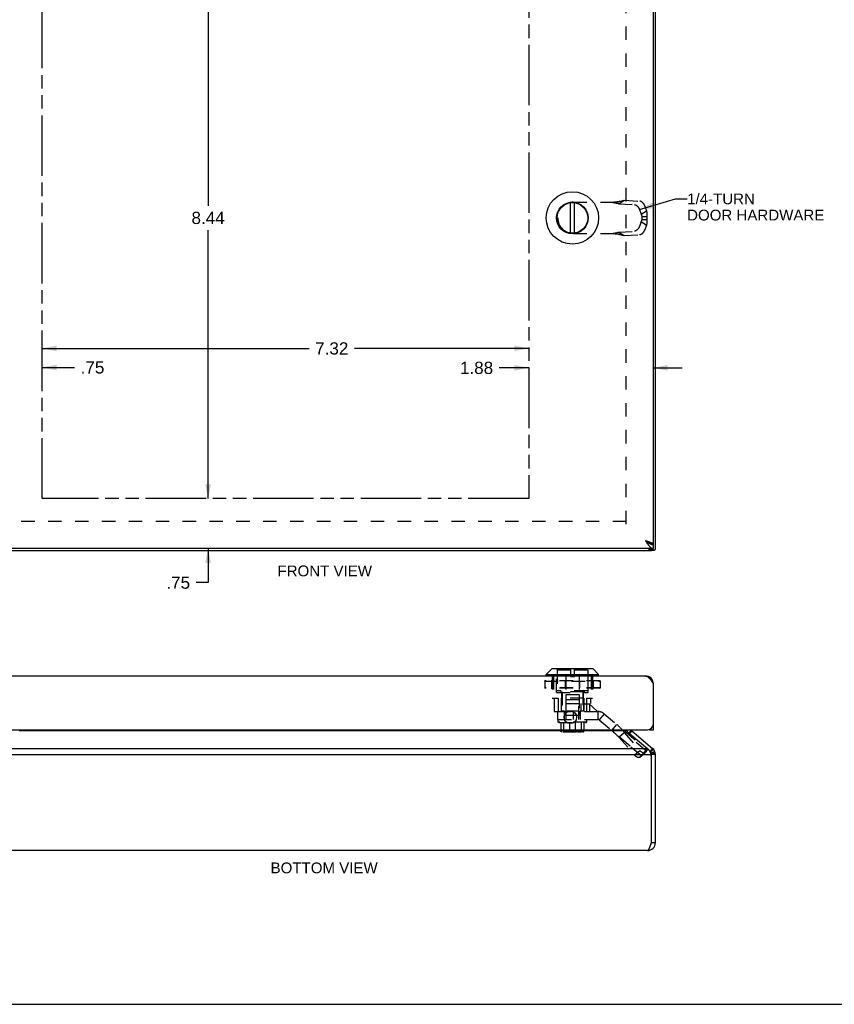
# Model space of a CAD drawing. Header units: inches. Extents: x 0 to 36.8, y 0 to 23.8.
# Tile 5 of 11: x 6.3 to 18.5, y 0 to 14.8. Entities that reach past the tile are written whole.
import ezdxf

# ---------------------------------------------------------------- set-up
doc = ezdxf.new("R2010")
doc.units = ezdxf.units.IN
doc.header["$LTSCALE"] = 2.021622
doc.header["$MEASUREMENT"] = 0
doc.linetypes.add('HIDDEN', pattern=[0.2, 0.1, -0.1])
doc.linetypes.add('PHANTOM', pattern=[0.8, 0.45, -0.05, 0.1, -0.05, 0.1, -0.05])
doc.layers.get('0').update_dxf_attribs({"linetype": 'CONTINUOUS'})
for name, color, linetype in [('AVAIL_DOOR_SPACE', 7, 'CONTINUOUS'), ('DEFAULT_2', 8, 'HIDDEN'), ('DIMENSIONS', 7, 'CONTINUOUS')]:
    doc.layers.add(name, color=color, linetype=linetype)
doc.styles.get("Standard").update_dxf_attribs({"font": 'arial.ttf'})
doc.dimstyles.new('DIMSTYLE_3', dxfattribs={"dimtxt": 0.183784, "dimasz": 0.216216, "dimexe": 0.09, "dimexo": 0.07, "dimgap": 0.0425, "dimtad": 0, "dimtih": 1, "dimtoh": 1, "dimzin": 4, "dimdsep": 46, "dimtxsty": 'Standard', "dimblk": '_FILLED', "dimblk1": '_FILLED', "dimblk2": '_FILLED', "dimcen": 0.09, "dimazin": 1, "dimtfac": 1, "dimtofl": 0, "dimtmove": 0, "dimatfit": 3, "dimldrblk": '_FILLED', "dimfxl": 0, "dimtolj": 1, "dimtzin": 4, "dimarcsym": 0})
doc.dimstyles.get("Standard").update_dxf_attribs({"dimtxt": 0.183784, "dimasz": 0.216216, "dimexe": 0.09, "dimexo": 0.07, "dimgap": 0.09, "dimtad": 0, "dimtih": 1, "dimtoh": 1, "dimzin": 4, "dimdsep": 46, "dimtxsty": 'Standard', "dimblk": '_FILLED', "dimblk1": '_FILLED', "dimblk2": '_FILLED', "dimcen": 0.09, "dimazin": 1, "dimtp": 0.01, "dimtm": 0.01, "dimtfac": 1, "dimtofl": 0, "dimtmove": 0, "dimatfit": 3, "dimldrblk": '_FILLED', "dimfxl": 0, "dimtolj": 1, "dimtzin": 4, "dimarcsym": 0})

# ---------------------------------------------------------------- blocks, each defined once
blk = doc.blocks.new('_FILLED')
at = {"color": 0, "linetype": 'ByBlock'}
blk.add_solid([(0, 0), (-1, 0.2), (-1, -0.2)], dxfattribs=at)
blk = doc.blocks.new('*D14')
at = {"layer": 'DIMENSIONS', "color": 2, "linetype": 'Continuous'}
for p, q in [((9.097, 16.042), (9.097, 12.005)), ((9.097, 7.602), (9.097, 11.638))]:
    blk.add_line(p, q, dxfattribs=at)
at = {"layer": 'DIMENSIONS', "color": 2, "linetype": 'Continuous', "xscale": 0.2162162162, "yscale": 0.2162162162, "zscale": 0.2162162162}
for p, rotation in [((9.097, 16.042), 90), ((9.097, 7.602), 270)]:
    blk.add_blockref('_FILLED', p, dxfattribs=dict(at, rotation=rotation))
at = {"layer": 'DIMENSIONS', "color": 2, "linetype": 'Continuous', "insert": (9.097, 11.914), "char_height": 0.1838, "width": 0.49943, "attachment_point": 2, "line_spacing_factor": 0.9}
blk.add_mtext('8.44', dxfattribs=at)
blk = doc.blocks.new('*D15')
at = {"layer": 'DIMENSIONS', "color": 2, "linetype": 'Continuous'}
for p, q in [((6.604, 9.861), (10.615, 9.861)), ((13.919, 9.861), (11.298, 9.861))]:
    blk.add_line(p, q, dxfattribs=at)
at = {"layer": 'DIMENSIONS', "color": 2, "linetype": 'Continuous', "xscale": 0.2162162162, "yscale": 0.2162162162, "zscale": 0.2162162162, "rotation": 180}
blk.add_blockref('_FILLED', (6.604, 9.861), dxfattribs=at)
at = {"layer": 'DIMENSIONS', "color": 2, "linetype": 'Continuous', "xscale": 0.2162162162, "yscale": 0.2162162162, "zscale": 0.2162162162}
blk.add_blockref('_FILLED', (13.919, 9.861), dxfattribs=at)
at = {"layer": 'DIMENSIONS', "color": 2, "linetype": 'Continuous', "insert": (10.957, 9.952), "char_height": 0.1838, "width": 0.49943, "attachment_point": 2, "line_spacing_factor": 0.9}
blk.add_mtext('7.32', dxfattribs=at)
blk = doc.blocks.new('*D16')
at = {"layer": 'DIMENSIONS', "color": 2, "linetype": 'Continuous'}
for p, q in [((5.854, 9.574), (5.421, 9.574)), ((6.604, 9.574), (7.088, 9.574))]:
    blk.add_line(p, q, dxfattribs=at)
at = {"layer": 'DIMENSIONS', "color": 2, "linetype": 'Continuous', "xscale": 0.2162162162, "yscale": 0.2162162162, "zscale": 0.2162162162}
blk.add_blockref('_FILLED', (5.854, 9.574), dxfattribs=at)
at = {"layer": 'DIMENSIONS', "color": 2, "linetype": 'Continuous', "xscale": 0.2162162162, "yscale": 0.2162162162, "zscale": 0.2162162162, "rotation": 180}
blk.add_blockref('_FILLED', (6.604, 9.574), dxfattribs=at)
at = {"layer": 'DIMENSIONS', "color": 2, "linetype": 'Continuous', "insert": (7.18, 9.666), "char_height": 0.1838, "width": 0.35664, "attachment_point": 1, "line_spacing_factor": 0.9}
blk.add_mtext('.75', dxfattribs=at)
blk = doc.blocks.new('*D17')
at = {"layer": 'DIMENSIONS', "color": 2, "linetype": 'Continuous'}
for p, q in [((13.919, 9.568), (13.476, 9.568)), ((15.794, 9.568), (16.226, 9.568))]:
    blk.add_line(p, q, dxfattribs=at)
at = {"layer": 'DIMENSIONS', "color": 2, "linetype": 'Continuous', "xscale": 0.2162162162, "yscale": 0.2162162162, "zscale": 0.2162162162}
blk.add_blockref('_FILLED', (13.919, 9.568), dxfattribs=at)
at = {"layer": 'DIMENSIONS', "color": 2, "linetype": 'Continuous', "xscale": 0.2162162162, "yscale": 0.2162162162, "zscale": 0.2162162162, "rotation": 180}
blk.add_blockref('_FILLED', (15.794, 9.568), dxfattribs=at)
at = {"layer": 'DIMENSIONS', "color": 2, "linetype": 'Continuous', "insert": (13.384, 9.66), "char_height": 0.1838, "width": 0.49943, "attachment_point": 3, "line_spacing_factor": 0.9}
blk.add_mtext('1.88', dxfattribs=at)
blk = doc.blocks.new('*D18')
at = {"layer": 'DIMENSIONS', "color": 2, "linetype": 'Continuous'}
for p, q in [((9.097, 7.602), (9.097, 8.034)), ((9.097, 6.852), (9.097, 6.34)), ((9.097, 6.34), (8.918, 6.34))]:
    blk.add_line(p, q, dxfattribs=at)
at = {"layer": 'DIMENSIONS', "color": 2, "linetype": 'Continuous', "xscale": 0.2162162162, "yscale": 0.2162162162, "zscale": 0.2162162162}
for p, rotation in [((9.097, 7.602), 270), ((9.097, 6.852), 90)]:
    blk.add_blockref('_FILLED', p, dxfattribs=dict(at, rotation=rotation))
at = {"layer": 'DIMENSIONS', "color": 2, "linetype": 'Continuous', "insert": (8.826, 6.431), "char_height": 0.1838, "width": 0.35664, "attachment_point": 3, "line_spacing_factor": 0.9}
blk.add_mtext('.75', dxfattribs=at)

msp = doc.modelspace()

# ---------------------------------------------------------------- linework, layer by layer
at = {"color": 3, "linetype": 'Continuous'}
for p, q in [((15.7936, 6.9167), (15.7936, 16.7267)), ((15.8242, 6.8427), (15.8242, 16.8007)), ((15.7936, 6.8517), (5.8536, 6.8517)), ((5.8842, 6.8217), (15.7642, 6.8217)), ((15.7724, 6.8517), (15.7813, 6.8426)), ((15.7926, 6.9167), (15.7936, 6.9167)), ((5.9736, 4.9367), (15.6736, 4.9367)), ((15.7936, 4.1267), (15.7936, 4.8167)), ((5.9436, 4.1267), (15.7036, 4.1267)), ((15.3947, 4.1104), (6.2537, 4.1104)), ((15.4048, 4.098), (15.7032, 3.8474)), ((15.4679, 4.1104), (15.7813, 3.8474)), ((5.8934, 3.7555), (15.7549, 3.7555)), ((5.9451, 3.8474), (15.7032, 3.8474)), ((15.7642, 2.4318), (15.7642, 3.7156)), ((15.8242, 2.4314), (15.8242, 3.7555)), ((15.7042, 2.3114), (5.9442, 2.3114))]:
    msp.add_line(p, q, dxfattribs=at)
at = {"color": 7, "linetype": 'Continuous'}
for p, q in [((14.5459, 11.5936), (14.5459, 12.0497)), ((14.6054, 11.5936), (14.6054, 12.0497)), ((15.7338, 6.8517), (15.7427, 6.8426)), ((15.7813, 6.8426), (15.7427, 6.8426)), ((15.7549, 6.8217), (15.7549, 6.8265)), ((15.7557, 6.8265), (15.8073, 6.8265)), ((15.7926, 6.9167), (15.7622, 6.9167)), ((15.7642, 6.8217), (15.7642, 6.8265)), ((15.7936, 6.8517), (15.7936, 6.9117)), ((14.1816, 4.9585), (14.2647, 5.0416)), ((14.8865, 5.0416), (14.2647, 5.0416)), ((14.8815, 5.0437), (14.2697, 5.0437)), ((14.9697, 4.9585), (14.8865, 5.0416)), ((14.1816, 4.9585), (14.9697, 4.9585)), ((14.1816, 4.9397), (14.1816, 4.9585)), ((14.9697, 4.9397), (14.1816, 4.9397)), ((14.9697, 4.9397), (14.9697, 4.9585)), ((15.7926, 4.8323), (15.7843, 4.8312)), ((15.7936, 4.1871), (15.7886, 4.1871)), ((15.4612, 4.1169), (15.4225, 4.0832)), ((15.4679, 4.1104), (15.4358, 4.072)), ((15.7336, 4.1267), (15.7336, 4.1319)), ((15.7336, 4.1267), (15.7936, 4.1267)), ((15.7358, 3.8073), (15.7427, 3.8014)), ((15.7813, 3.8474), (15.7427, 3.8014)), ((15.7961, 3.8326), (15.7501, 3.7941)), ((15.8161, 3.7987), (15.7601, 3.7771)), ((15.8186, 3.7915), (15.7614, 3.7735)), ((15.8209, 3.7832), (15.7625, 3.7693)), ((15.823, 3.7724), (15.7636, 3.7639)), ((15.824, 3.7626), (15.7641, 3.759)), ((15.8242, 3.7555), (15.7642, 3.7555)), ((15.7642, 3.7156), (15.7642, 3.7555)), ((15.7642, 2.4314), (15.8242, 2.4314)), ((0, 0), (36.7568, 0))]:
    msp.add_line(p, q, dxfattribs=at)
at = {"color": 3, "linetype": 'Continuous'}
for points in [[(15.6736, 6.9717), (15.6794, 6.9698), (15.6851, 6.968), (15.6908, 6.9662), (15.6965, 6.9643), (15.7021, 6.9625), (15.7077, 6.9607), (15.7132, 6.9588), (15.7186, 6.957), (15.7239, 6.9552), (15.729, 6.9533), (15.7341, 6.9515), (15.739, 6.9497), (15.7437, 6.9478), (15.7483, 6.946), (15.7527, 6.9442), (15.757, 6.9423), (15.761, 6.9405), (15.7649, 6.9387), (15.7685, 6.9368), (15.7719, 6.935), (15.7751, 6.9332), (15.7781, 6.9313), (15.7808, 6.9295), (15.7832, 6.9277), (15.7855, 6.9258), (15.7874, 6.924), (15.7891, 6.9222), (15.7905, 6.9203), (15.7917, 6.9185), (15.7926, 6.9167)], [(15.6736, 6.9717), (15.6776, 6.9654), (15.6816, 6.9591), (15.6856, 6.9529), (15.6896, 6.9467), (15.6936, 6.9406), (15.6976, 6.9346), (15.7016, 6.9286), (15.7056, 6.9228), (15.7096, 6.9172), (15.7136, 6.9117), (15.7176, 6.9063), (15.7216, 6.9011), (15.7256, 6.8961), (15.7296, 6.8914), (15.7336, 6.8868), (15.7376, 6.8825), (15.7416, 6.8784), (15.7456, 6.8746), (15.7496, 6.871), (15.7536, 6.8677), (15.7576, 6.8647), (15.7616, 6.862), (15.7656, 6.8596), (15.7696, 6.8575), (15.7736, 6.8558), (15.7776, 6.8543), (15.7816, 6.8531), (15.7856, 6.8523), (15.7896, 6.8518), (15.7936, 6.8517)], [(15.7169, 6.8517), (15.7198, 6.8488), (15.7234, 6.8453), (15.7268, 6.8419), (15.73, 6.8388), (15.7331, 6.8359), (15.736, 6.8333), (15.7386, 6.8309), (15.7412, 6.8287), (15.7436, 6.8269), (15.7458, 6.8253), (15.7479, 6.824), (15.7499, 6.823), (15.7517, 6.8222), (15.7534, 6.8218), (15.7549, 6.8217)], [(15.7813, 6.8426), (15.7839, 6.8407), (15.7865, 6.8388), (15.789, 6.8369), (15.7914, 6.835), (15.7938, 6.8331), (15.7961, 6.8312)], [(15.8073, 6.8265), (15.8061, 6.8266), (15.8047, 6.8268), (15.8032, 6.8272), (15.8017, 6.8277), (15.8002, 6.8284), (15.7988, 6.8292), (15.7974, 6.8302), (15.7961, 6.8312)], [(15.8161, 6.8316), (15.8154, 6.8305), (15.8146, 6.8295), (15.8136, 6.8287), (15.8126, 6.8279), (15.8115, 6.8273), (15.8103, 6.8269), (15.8089, 6.8266), (15.8076, 6.8265), (15.8073, 6.8265)], [(15.8186, 6.8354), (15.8182, 6.8348), (15.8178, 6.8341), (15.8174, 6.8335), (15.817, 6.8329), (15.8166, 6.8322), (15.8161, 6.8316)], [(15.8209, 6.8386), (15.8206, 6.838), (15.8202, 6.8375), (15.8198, 6.837), (15.8194, 6.8364), (15.819, 6.8359), (15.8186, 6.8354)], [(15.823, 6.8412), (15.8227, 6.8408), (15.8224, 6.8403), (15.8221, 6.8399), (15.8217, 6.8395), (15.8213, 6.839), (15.8209, 6.8386)], [(15.824, 6.8424), (15.8238, 6.8422), (15.8237, 6.842), (15.8236, 6.8418), (15.8234, 6.8416), (15.8232, 6.8414), (15.823, 6.8412)], [(15.8242, 6.8427), (15.8242, 6.8426), (15.8241, 6.8426), (15.8241, 6.8425), (15.8241, 6.8425), (15.824, 6.8425), (15.824, 6.8424)], [(15.6736, 4.9367), (15.6776, 4.9365), (15.6816, 4.936), (15.6856, 4.9352), (15.6896, 4.934), (15.6936, 4.9326), (15.6976, 4.9308), (15.7016, 4.9287), (15.7056, 4.9263), (15.7096, 4.9236), (15.7136, 4.9206), (15.7176, 4.9173), (15.7216, 4.9138), (15.7256, 4.9099), (15.7296, 4.9059), (15.7336, 4.9015), (15.7376, 4.897), (15.7416, 4.8922), (15.7456, 4.8872), (15.7496, 4.882), (15.7536, 4.8767), (15.7576, 4.8711), (15.7616, 4.8655), (15.7656, 4.8597), (15.7696, 4.8538), (15.7736, 4.8477), (15.7776, 4.8416), (15.7816, 4.8355), (15.7856, 4.8292), (15.7896, 4.823), (15.7936, 4.8167)], [(15.3947, 4.1104), (15.3929, 4.1124), (15.3913, 4.1146), (15.3899, 4.1168), (15.3886, 4.1192), (15.3876, 4.1216), (15.3867, 4.1241), (15.3859, 4.1267)], [(15.4048, 4.098), (15.402, 4.101), (15.3994, 4.104), (15.3969, 4.1072), (15.3947, 4.1104)], [(15.7032, 3.8474), (15.7077, 3.8438), (15.712, 3.8399), (15.716, 3.8358), (15.7198, 3.8315), (15.7234, 3.8269), (15.7268, 3.8222), (15.73, 3.8173), (15.7331, 3.8122), (15.736, 3.807), (15.7386, 3.8016)], [(15.7386, 3.8016), (15.7412, 3.7961), (15.7436, 3.7905), (15.7458, 3.7848), (15.7479, 3.779), (15.7499, 3.7732), (15.7517, 3.7673), (15.7534, 3.7614), (15.7549, 3.7555)], [(15.7042, 2.3114), (15.7063, 2.3116), (15.7084, 2.3122), (15.7106, 2.3131), (15.7127, 2.3145), (15.7149, 2.3161), (15.717, 2.3182), (15.7192, 2.3206), (15.7213, 2.3233), (15.7234, 2.3264), (15.7256, 2.3298), (15.7277, 2.3336), (15.7299, 2.3376), (15.732, 2.342), (15.7342, 2.3466), (15.7363, 2.3515), (15.7384, 2.3566), (15.7406, 2.362), (15.7427, 2.3676), (15.7449, 2.3734), (15.747, 2.3794), (15.7492, 2.3855), (15.7513, 2.3918), (15.7534, 2.3982), (15.7556, 2.4047), (15.7577, 2.4113), (15.7599, 2.418), (15.762, 2.4247), (15.7642, 2.4314)]]:
    msp.add_lwpolyline(points, dxfattribs=at)
at = {"color": 7, "linetype": 'Continuous'}
for points in [[(15.6736, 6.9717), (15.6772, 6.9694), (15.6808, 6.9671), (15.6844, 6.9648), (15.6879, 6.9625), (15.6913, 6.9602), (15.6948, 6.9579), (15.6981, 6.9556), (15.7013, 6.9533), (15.7045, 6.951), (15.7075, 6.9487), (15.7104, 6.9465), (15.7132, 6.9442), (15.7158, 6.9419), (15.7183, 6.9396), (15.7206, 6.9373), (15.7212, 6.9367)], [(15.6736, 6.9717), (15.6776, 6.9685), (15.6816, 6.9654), (15.6856, 6.9623), (15.6896, 6.9592), (15.6936, 6.9561), (15.6976, 6.9531), (15.7016, 6.9502), (15.7056, 6.9472), (15.7096, 6.9444), (15.7136, 6.9417), (15.7176, 6.939), (15.7216, 6.9364), (15.7256, 6.9339), (15.7296, 6.9315), (15.7336, 6.9292), (15.7376, 6.9271), (15.7416, 6.925), (15.7456, 6.9231), (15.7496, 6.9213), (15.7536, 6.9197), (15.7576, 6.9182), (15.7616, 6.9168), (15.7656, 6.9156), (15.7696, 6.9146), (15.7736, 6.9137), (15.7776, 6.913), (15.7816, 6.9124), (15.7856, 6.912), (15.7896, 6.9117), (15.7936, 6.9117)], [(15.7427, 6.8426), (15.744, 6.8407), (15.7453, 6.8388), (15.7466, 6.8369), (15.7478, 6.835), (15.749, 6.8331), (15.7501, 6.8312)], [(15.7557, 6.8265), (15.7553, 6.8265), (15.7547, 6.8267), (15.7541, 6.8269), (15.7535, 6.8273), (15.7528, 6.8278), (15.7521, 6.8285), (15.7515, 6.8292), (15.7508, 6.8301), (15.7501, 6.8312)]]:
    msp.add_lwpolyline(points, dxfattribs=at)
for radius in [0.3941, 0.2375, 0.23]:
    msp.add_circle((14.5756, 11.8217), radius, dxfattribs=at)
at = {"color": 3, "linetype": 'Continuous'}
msp.add_circle((14.5436, 4.3147), 0.094, dxfattribs=at)
at = {"color": 7, "linetype": 'Continuous'}
for centre, radius, start, end in [((14.2697, 5.0366), 0.0071, 89.99999, 134.99999), ((14.8815, 5.0366), 0.0071, 45.00001, 90.00001), ((14.1846, 4.9397), 0.00305, 180, 270.00009), ((14.9666, 4.9397), 0.00305, 269.99991, 360), ((15.5065, 4.1563), 0.12, 194.30568, 203.89429), ((15.7042, 3.7555), 0.06, 0, 50), ((15.7042, 2.4314), 0.06, 324.20751, 360)]:
    msp.add_arc(centre, radius, start, end, dxfattribs=at)
at = {"color": 3, "linetype": 'Continuous'}
for centre, radius, start, end in [((15.6736, 4.8167), 0.12, 0, 90), ((15.7036, 4.2167), 0.09, 270, 360), ((15.5065, 4.1563), 0.06, 209.6229, 230), ((15.5935, 3.6971), 0.1717, 6.18676, 19.87761), ((15.7042, 3.7555), 0.12, 0, 50), ((15.7042, 2.4314), 0.12, 270, 360), ((15.6056, 2.4318), 0.1586, 359.86634, 360)]:
    msp.add_arc(centre, radius, start, end, dxfattribs=at)
at = {"layer": 'AVAIL_DOOR_SPACE', "color": 4, "linetype": 'PHANTOM'}
for p, q in [((6.6036, 7.6017), (6.6036, 16.0417)), ((13.9186, 16.0417), (13.9186, 7.6017)), ((13.9186, 7.6017), (6.6036, 7.6017))]:
    msp.add_line(p, q, dxfattribs=at)
at = {"layer": 'DEFAULT_2', "color": 8, "linetype": 'HIDDEN'}
for p, q in [((15.3865, 7.2187), (15.3865, 16.4246)), ((14.5916, 12.0579), (15.2446, 12.0579)), ((15.2752, 12.0349), (15.3568, 12.0866)), ((15.2752, 12.0349), (15.5079, 12.0217)), ((15.3568, 12.0866), (15.5895, 12.0734)), ((15.6653, 11.9998), (15.69, 11.9283)), ((15.5837, 11.9481), (15.6084, 11.8766)), ((15.6084, 11.8766), (15.69, 11.9283)), ((15.6193, 11.8438), (15.6951, 11.8438)), ((15.6193, 11.8438), (15.6193, 11.7995)), ((15.6951, 11.8438), (15.6951, 11.7995)), ((14.3556, 11.8219), (14.3556, 11.8215)), ((15.6084, 11.7667), (15.5837, 11.6952)), ((15.6084, 11.7667), (15.69, 11.715)), ((15.6193, 11.7995), (15.6951, 11.7995)), ((15.69, 11.715), (15.6653, 11.6435)), ((14.5916, 11.5855), (15.2446, 11.5855)), ((15.2752, 11.6084), (15.5079, 11.6216)), ((15.2752, 11.6084), (15.3568, 11.5567)), ((15.2795, 11.5764), (15.2925, 11.573)), ((15.2925, 11.573), (15.3042, 11.5699)), ((15.3568, 11.5567), (15.5895, 11.5699)), ((15.3842, 7.2593), (6.2642, 7.2593)), ((14.3381, 4.6887), (14.3381, 5.0437)), ((14.5459, 5.0437), (14.5459, 4.9267)), ((14.6054, 4.9267), (14.6054, 5.0437)), ((14.8131, 4.6887), (14.8131, 5.0437)), ((14.2739, 4.9367), (14.2739, 4.6007)), ((14.2911, 4.9367), (14.2911, 4.6007)), ((14.5459, 5.0218), (14.3456, 5.0218)), ((14.3456, 5.0218), (14.3456, 4.7147)), ((14.475, 4.9367), (14.475, 4.6007)), ((14.5459, 4.9267), (14.6054, 4.9267)), ((14.8056, 5.0218), (14.6054, 5.0218)), ((14.6762, 4.9367), (14.6762, 4.6007)), ((14.8056, 5.0218), (14.8056, 4.7147)), ((14.8601, 4.9367), (14.8601, 4.6007)), ((14.8774, 4.9367), (14.8774, 4.6007)), ((14.1589, 4.8589), (14.9923, 4.8589)), ((14.1589, 4.8589), (14.1589, 4.7552)), ((14.9923, 4.7552), (14.1589, 4.7552)), ((14.159, 4.8589), (14.159, 4.7552)), ((14.1597, 4.8589), (14.1597, 4.7552)), ((14.9896, 4.8617), (14.1617, 4.8617)), ((14.9896, 4.7525), (14.1617, 4.7525)), ((14.2606, 4.8589), (14.2606, 4.7552)), ((14.2754, 4.8589), (14.2754, 4.7552)), ((14.2773, 4.8589), (14.2773, 4.7552)), ((14.4668, 4.8589), (14.4668, 4.7552)), ((14.4695, 4.8589), (14.4695, 4.7552)), ((14.6817, 4.8589), (14.6817, 4.7552)), ((14.6844, 4.8589), (14.6844, 4.7552)), ((14.874, 4.8589), (14.874, 4.7552)), ((14.8758, 4.8589), (14.8758, 4.7552)), ((14.8906, 4.8589), (14.8906, 4.7552)), ((14.9915, 4.8589), (14.9915, 4.7552)), ((14.9922, 4.8589), (14.9922, 4.7552)), ((14.9923, 4.8589), (14.9923, 4.7552)), ((14.2739, 4.6007), (14.3611, 4.6007)), ((14.3016, 4.6007), (14.3016, 4.4007)), ((14.3381, 4.6887), (14.8131, 4.6887)), ((14.8056, 4.7147), (14.3456, 4.7147)), ((14.3611, 4.6007), (14.3611, 4.4007)), ((14.4006, 4.7147), (14.4006, 4.6987)), ((14.7506, 4.6987), (14.4006, 4.6987)), ((14.7461, 4.6007), (14.4051, 4.6007)), ((14.4051, 4.6007), (14.4051, 4.4007)), ((14.4126, 4.6887), (14.4126, 4.4007)), ((14.4206, 4.6987), (14.4206, 4.4087)), ((14.6756, 4.6517), (14.4756, 4.6517)), ((14.4756, 4.6517), (14.4756, 4.3437)), ((14.6756, 4.6517), (14.6756, 4.3437)), ((14.7306, 4.6987), (14.7306, 4.4087)), ((14.7386, 4.6887), (14.7386, 4.5197)), ((14.7461, 4.6007), (14.7461, 4.4007)), ((14.7506, 4.7147), (14.7506, 4.6987)), ((14.7902, 4.6007), (14.8774, 4.6007)), ((14.7902, 4.6007), (14.7902, 4.4007)), ((14.8497, 4.6007), (14.8497, 4.5197)), ((14.475, 4.5197), (14.8497, 4.5197)), ((14.475, 4.5197), (14.475, 4.4007)), ((14.4806, 4.5807), (14.6706, 4.5807)), ((14.4806, 4.2807), (14.4806, 4.5807)), ((14.6706, 4.2807), (14.6706, 4.5807)), ((14.7039, 4.5197), (14.7039, 4.4007)), ((14.7492, 4.5187), (14.8279, 4.5187)), ((14.7492, 4.4007), (14.7492, 4.5187)), ((14.9462, 4.4087), (14.8279, 4.5187)), ((14.8306, 4.5197), (14.8306, 4.4007)), ((14.3016, 4.4007), (14.3556, 4.4007)), ((14.3556, 4.4007), (14.9586, 4.4007)), ((14.3556, 4.2827), (14.3556, 4.4007)), ((14.4586, 4.4087), (14.4206, 4.4087)), ((14.4556, 4.2827), (14.4556, 4.4007)), ((14.4586, 4.4087), (14.4586, 4.3437)), ((14.6926, 4.3437), (14.4586, 4.3437)), ((14.6773, 4.4087), (14.4739, 4.4087)), ((14.4739, 4.4087), (14.4739, 4.3437)), ((14.5916, 4.2827), (14.5916, 4.4007)), ((14.6773, 4.4087), (14.6773, 4.3437)), ((14.7306, 4.4087), (14.6926, 4.4087)), ((14.6926, 4.4087), (14.6926, 4.3437)), ((14.6956, 4.2827), (14.6956, 4.4007)), ((14.9462, 4.4007), (14.9462, 4.4087)), ((14.9586, 4.4007), (14.9586, 4.2827)), ((15.055, 4.3656), (14.9792, 4.2752)), ((15.055, 4.3656), (15.6951, 3.8285)), ((14.3556, 4.2827), (14.9586, 4.2827)), ((14.3606, 4.2807), (14.7906, 4.2807)), ((14.3606, 4.2435), (14.3606, 4.2807)), ((14.7906, 4.2435), (14.3606, 4.2435)), ((14.3706, 4.2345), (14.3606, 4.2435)), ((14.3706, 4.2345), (14.7806, 4.2345)), ((14.4041, 4.2345), (14.4041, 4.1045)), ((14.4444, 4.2345), (14.4444, 4.1045)), ((14.5314, 4.2345), (14.5314, 4.1045)), ((14.6198, 4.2345), (14.6198, 4.1045)), ((14.7069, 4.2345), (14.7069, 4.1045)), ((14.7471, 4.2345), (14.7471, 4.1045)), ((14.7806, 4.2345), (14.7906, 4.2435)), ((14.7906, 4.2435), (14.7906, 4.2807)), ((14.9792, 4.2752), (15.6193, 3.7381)), ((15.1687, 4.1162), (15.2446, 4.2066)), ((14.7471, 4.1045), (14.4041, 4.1045)), ((14.7361, 4.0945), (14.4151, 4.0945)), ((14.4345, 4.1045), (14.4345, 4.0985)), ((14.4345, 4.0985), (14.7167, 4.0985)), ((14.7099, 4.1055), (14.4413, 4.1055)), ((14.4413, 4.1055), (14.4413, 4.1045)), ((14.7028, 4.1065), (14.4484, 4.1065)), ((14.4484, 4.1065), (14.4484, 4.1055)), ((14.6949, 4.1075), (14.4564, 4.1075)), ((14.4564, 4.1075), (14.4564, 4.1065)), ((14.6949, 4.1075), (14.6949, 4.1065)), ((14.6956, 4.0945), (14.6955, 4.0945)), ((14.7028, 4.1065), (14.7028, 4.1055)), ((14.7099, 4.1055), (14.7099, 4.1045)), ((14.7167, 4.1045), (14.7167, 4.0985)), ((15.2752, 4.0177), (15.3568, 4.0856)), ((15.6084, 3.7381), (15.2752, 4.0177)), ((15.2752, 4.0177), (15.5079, 3.7483)), ((15.69, 3.806), (15.3568, 4.0856)), ((15.3568, 4.0856), (15.5895, 3.8161)), ((15.5079, 3.7483), (15.5895, 3.8161)), ((15.5827, 3.7123), (15.6642, 3.7802)), ((15.5837, 3.7133), (15.6653, 3.7812)), ((15.6084, 3.7381), (15.5837, 3.7133)), ((15.6084, 3.7381), (15.69, 3.806)), ((15.6193, 3.7381), (15.6951, 3.8285)), ((15.69, 3.806), (15.6653, 3.7812)), ((15.691, 3.808), (15.69, 3.806)), ((15.6909, 3.8078), (15.692, 3.8099))]:
    msp.add_line(p, q, dxfattribs=at)
for points in [[(15.1687, 12.0579), (15.1825, 12.0551), (15.1962, 12.0524), (15.2098, 12.0496), (15.2232, 12.0468), (15.2364, 12.0439), (15.2495, 12.041), (15.2625, 12.038), (15.2752, 12.0349)], [(15.2925, 12.0703), (15.2862, 12.0687), (15.2795, 12.0671), (15.2729, 12.0657), (15.2663, 12.0643), (15.2596, 12.0631), (15.2529, 12.062), (15.2462, 12.0611), (15.2395, 12.0602), (15.2328, 12.0595), (15.2261, 12.0589), (15.2193, 12.0584), (15.2126, 12.0581), (15.2059, 12.0579), (15.1996, 12.0579)], [(15.2446, 12.0579), (15.2535, 12.0601), (15.2623, 12.0624), (15.271, 12.0647), (15.2795, 12.0669), (15.3042, 12.0734)], [(15.3042, 12.0734), (15.3122, 12.0755), (15.32, 12.0775), (15.3276, 12.0795), (15.3351, 12.0814), (15.3425, 12.0832), (15.3497, 12.085), (15.3568, 12.0866)], [(15.5079, 12.0217), (15.5096, 12.0216), (15.5112, 12.0214), (15.5129, 12.0211), (15.5146, 12.0208), (15.5163, 12.0204), (15.518, 12.0199), (15.5197, 12.0194), (15.5215, 12.0187), (15.5232, 12.0181), (15.525, 12.0173), (15.5268, 12.0165), (15.5286, 12.0157), (15.5304, 12.0147), (15.5321, 12.0137), (15.5339, 12.0127), (15.5357, 12.0115), (15.5375, 12.0104), (15.5393, 12.0091), (15.5411, 12.0078), (15.5428, 12.0065), (15.5446, 12.0051), (15.5463, 12.0036), (15.548, 12.0021), (15.5497, 12.0005), (15.5514, 11.9989), (15.5531, 11.9973), (15.5548, 11.9956), (15.5564, 11.9938), (15.558, 11.992), (15.5596, 11.9902), (15.5611, 11.9883), (15.5627, 11.9864), (15.5642, 11.9845), (15.5656, 11.9825), (15.5671, 11.9805), (15.5685, 11.9785), (15.5698, 11.9764), (15.5712, 11.9743), (15.5724, 11.9722), (15.5737, 11.9701), (15.5749, 11.9679), (15.5761, 11.9658), (15.5772, 11.9636), (15.5783, 11.9614), (15.5793, 11.9592), (15.5803, 11.957), (15.5812, 11.9548), (15.5821, 11.9525), (15.583, 11.9503), (15.5837, 11.9481)], [(15.6653, 11.9998), (15.6645, 12.002), (15.6636, 12.0043), (15.6627, 12.0065), (15.6618, 12.0087), (15.6608, 12.0109), (15.6598, 12.0131), (15.6587, 12.0153), (15.6576, 12.0175), (15.6564, 12.0196), (15.6552, 12.0218), (15.654, 12.0239), (15.6527, 12.026), (15.6513, 12.0281), (15.65, 12.0302), (15.6486, 12.0322), (15.6471, 12.0342), (15.6457, 12.0362), (15.6442, 12.0381), (15.6427, 12.04), (15.6411, 12.0419), (15.6395, 12.0437), (15.6379, 12.0455), (15.6363, 12.0473), (15.6346, 12.049), (15.6329, 12.0506), (15.6313, 12.0523), (15.6295, 12.0538), (15.6278, 12.0553), (15.6261, 12.0568), (15.6243, 12.0582), (15.6226, 12.0595), (15.6208, 12.0608), (15.619, 12.0621), (15.6172, 12.0633), (15.6154, 12.0644), (15.6137, 12.0654), (15.6119, 12.0664), (15.6101, 12.0674), (15.6083, 12.0682), (15.6065, 12.069), (15.6048, 12.0698), (15.603, 12.0705), (15.6013, 12.0711), (15.5995, 12.0716), (15.5978, 12.0721), (15.5961, 12.0725), (15.5944, 12.0728), (15.5927, 12.0731), (15.5911, 12.0733), (15.5895, 12.0734)], [(15.6084, 11.8766), (15.6095, 11.8744), (15.6106, 11.8721), (15.6116, 11.8699), (15.6125, 11.8676), (15.6134, 11.8653), (15.6143, 11.8629), (15.6151, 11.8606), (15.6158, 11.8582), (15.6165, 11.8558), (15.6172, 11.8534), (15.6178, 11.851), (15.6183, 11.8486), (15.6188, 11.8462), (15.6193, 11.8438)], [(15.69, 11.9283), (15.6909, 11.9244), (15.6918, 11.9204), (15.6926, 11.9164), (15.6933, 11.9123), (15.6939, 11.9082), (15.6945, 11.9041), (15.695, 11.8999), (15.6955, 11.8957), (15.6958, 11.8915), (15.6961, 11.8872), (15.6963, 11.8829), (15.6965, 11.8786), (15.6966, 11.8743), (15.6966, 11.87), (15.6965, 11.8656), (15.6964, 11.8613), (15.6962, 11.8569), (15.6959, 11.8525), (15.6956, 11.8482), (15.6951, 11.8438)], [(15.5837, 11.6952), (15.583, 11.693), (15.5821, 11.6908), (15.5812, 11.6886), (15.5803, 11.6863), (15.5793, 11.6841), (15.5783, 11.6819), (15.5772, 11.6797), (15.5761, 11.6776), (15.5749, 11.6754), (15.5737, 11.6732), (15.5724, 11.6711), (15.5712, 11.669), (15.5698, 11.6669), (15.5685, 11.6649), (15.5671, 11.6628), (15.5656, 11.6608), (15.5642, 11.6588), (15.5627, 11.6569), (15.5611, 11.655), (15.5596, 11.6531), (15.558, 11.6513), (15.5564, 11.6495), (15.5548, 11.6478), (15.5531, 11.6461), (15.5514, 11.6444), (15.5497, 11.6428), (15.548, 11.6412), (15.5463, 11.6397), (15.5446, 11.6383), (15.5428, 11.6368), (15.5411, 11.6355), (15.5393, 11.6342), (15.5375, 11.633), (15.5357, 11.6318), (15.5339, 11.6307), (15.5321, 11.6296), (15.5304, 11.6286), (15.5286, 11.6277), (15.5268, 11.6268), (15.525, 11.626), (15.5232, 11.6253), (15.5215, 11.6246), (15.5197, 11.624), (15.518, 11.6234), (15.5163, 11.623), (15.5146, 11.6226), (15.5129, 11.6222), (15.5112, 11.622), (15.5096, 11.6218), (15.5079, 11.6216)], [(15.6193, 11.7995), (15.6188, 11.7971), (15.6183, 11.7947), (15.6178, 11.7923), (15.6172, 11.7899), (15.6165, 11.7875), (15.6158, 11.7851), (15.6151, 11.7827), (15.6143, 11.7804), (15.6134, 11.7781), (15.6125, 11.7757), (15.6116, 11.7734), (15.6106, 11.7712), (15.6095, 11.7689), (15.6084, 11.7667)], [(15.6951, 11.7995), (15.6956, 11.7947), (15.696, 11.7898), (15.6962, 11.785), (15.6964, 11.7801), (15.6966, 11.7753), (15.6966, 11.7704), (15.6965, 11.7656), (15.6964, 11.7609), (15.6961, 11.7561), (15.6958, 11.7514), (15.6954, 11.7467), (15.6949, 11.742), (15.6943, 11.7374), (15.6936, 11.7328), (15.6928, 11.7283), (15.692, 11.7238), (15.691, 11.7194), (15.69, 11.715)], [(15.1687, 11.5855), (15.1825, 11.5882), (15.1962, 11.591), (15.2098, 11.5937), (15.2232, 11.5965), (15.2364, 11.5994), (15.2495, 11.6023), (15.2625, 11.6053), (15.2752, 11.6084)], [(15.1996, 11.5855), (15.2059, 11.5854), (15.2126, 11.5852), (15.2193, 11.5849), (15.2261, 11.5844), (15.2328, 11.5838), (15.2395, 11.5831), (15.2462, 11.5823), (15.2529, 11.5813), (15.2596, 11.5802), (15.2663, 11.579), (15.2729, 11.5776), (15.2795, 11.5762), (15.2862, 11.5746), (15.2925, 11.573)], [(15.2446, 11.5855), (15.2535, 11.5832), (15.2623, 11.5809), (15.271, 11.5787), (15.2795, 11.5764)], [(15.3042, 11.5699), (15.3122, 11.5678), (15.32, 11.5658), (15.3276, 11.5638), (15.3351, 11.5619), (15.3425, 11.5601), (15.3497, 11.5584), (15.3568, 11.5567)], [(15.5895, 11.5699), (15.5911, 11.57), (15.5927, 11.5702), (15.5944, 11.5705), (15.5961, 11.5708), (15.5978, 11.5712), (15.5995, 11.5717), (15.6013, 11.5723), (15.603, 11.5729), (15.6048, 11.5735), (15.6065, 11.5743), (15.6083, 11.5751), (15.6101, 11.576), (15.6119, 11.5769), (15.6137, 11.5779), (15.6154, 11.5789), (15.6172, 11.5801), (15.619, 11.5812), (15.6208, 11.5825), (15.6226, 11.5838), (15.6243, 11.5851), (15.6261, 11.5865), (15.6278, 11.588), (15.6295, 11.5895), (15.6313, 11.5911), (15.6329, 11.5927), (15.6346, 11.5943), (15.6363, 11.596), (15.6379, 11.5978), (15.6395, 11.5996), (15.6411, 11.6014), (15.6427, 11.6033), (15.6442, 11.6052), (15.6457, 11.6071), (15.6471, 11.6091), (15.6486, 11.6111), (15.65, 11.6131), (15.6513, 11.6152), (15.6527, 11.6173), (15.654, 11.6194), (15.6552, 11.6215), (15.6564, 11.6237), (15.6576, 11.6258), (15.6587, 11.628), (15.6598, 11.6302), (15.6608, 11.6324), (15.6618, 11.6346), (15.6627, 11.6369), (15.6636, 11.6391), (15.6645, 11.6413), (15.6653, 11.6435)], [(14.1589, 4.8589), (14.159, 4.8595), (14.1591, 4.86), (14.1594, 4.8605), (14.1597, 4.8609), (14.1601, 4.8612), (14.1606, 4.8615), (14.1611, 4.8616), (14.1617, 4.8617)], [(14.1589, 4.7552), (14.159, 4.7547), (14.1591, 4.7542), (14.1594, 4.7537), (14.1597, 4.7533), (14.1601, 4.7529), (14.1606, 4.7527), (14.1611, 4.7525), (14.1617, 4.7525)], [(14.1612, 4.8616), (14.1607, 4.8615), (14.1602, 4.8612), (14.1598, 4.8609), (14.1595, 4.8605), (14.1592, 4.86), (14.1591, 4.8595), (14.159, 4.8589)], [(14.1612, 4.7525), (14.1607, 4.7527), (14.1602, 4.7529), (14.1598, 4.7533), (14.1595, 4.7537), (14.1592, 4.7542), (14.1591, 4.7547), (14.159, 4.7552)], [(14.1617, 4.8617), (14.1613, 4.8616), (14.1609, 4.8615), (14.1606, 4.8612), (14.1603, 4.8609), (14.1601, 4.8605), (14.1599, 4.86), (14.1598, 4.8595), (14.1597, 4.8589)], [(14.1617, 4.7525), (14.1613, 4.7525), (14.1609, 4.7527), (14.1606, 4.7529), (14.1603, 4.7533), (14.1601, 4.7537), (14.1599, 4.7542), (14.1598, 4.7547), (14.1597, 4.7552)], [(14.278, 4.8617), (14.2775, 4.8616), (14.277, 4.8615), (14.2766, 4.8612), (14.2762, 4.8609), (14.2758, 4.8605), (14.2756, 4.86), (14.2754, 4.8595), (14.2754, 4.8589)], [(14.278, 4.7525), (14.2775, 4.7525), (14.277, 4.7527), (14.2766, 4.7529), (14.2762, 4.7533), (14.2758, 4.7537), (14.2756, 4.7542), (14.2754, 4.7547), (14.2754, 4.7552)], [(14.278, 4.8617), (14.2779, 4.8616), (14.2777, 4.8615), (14.2776, 4.8612), (14.2775, 4.8609), (14.2774, 4.8605), (14.2773, 4.86), (14.2773, 4.8595), (14.2773, 4.8589)], [(14.278, 4.7525), (14.2779, 4.7525), (14.2777, 4.7527), (14.2776, 4.7529), (14.2775, 4.7533), (14.2774, 4.7537), (14.2773, 4.7542), (14.2773, 4.7547), (14.2773, 4.7552)], [(14.4687, 4.8617), (14.4684, 4.8616), (14.468, 4.8615), (14.4677, 4.8612), (14.4674, 4.8609), (14.4671, 4.8605), (14.467, 4.86), (14.4669, 4.8595), (14.4668, 4.8589)], [(14.4687, 4.7525), (14.4684, 4.7525), (14.468, 4.7527), (14.4677, 4.7529), (14.4674, 4.7533), (14.4671, 4.7537), (14.467, 4.7542), (14.4669, 4.7547), (14.4668, 4.7552)], [(14.4687, 4.8617), (14.4689, 4.8616), (14.469, 4.8615), (14.4692, 4.8612), (14.4693, 4.8609), (14.4694, 4.8605), (14.4694, 4.86), (14.4695, 4.8595), (14.4695, 4.8589)], [(14.4687, 4.7525), (14.4689, 4.7525), (14.469, 4.7527), (14.4692, 4.7529), (14.4693, 4.7533), (14.4694, 4.7537), (14.4694, 4.7542), (14.4695, 4.7547), (14.4695, 4.7552)], [(14.6825, 4.8617), (14.6823, 4.8616), (14.6822, 4.8615), (14.6821, 4.8612), (14.6819, 4.8609), (14.6819, 4.8605), (14.6818, 4.86), (14.6817, 4.8595), (14.6817, 4.8589)], [(14.6825, 4.7525), (14.6823, 4.7525), (14.6822, 4.7527), (14.6821, 4.7529), (14.6819, 4.7533), (14.6819, 4.7537), (14.6818, 4.7542), (14.6817, 4.7547), (14.6817, 4.7552)], [(14.6825, 4.8617), (14.6829, 4.8616), (14.6832, 4.8615), (14.6835, 4.8612), (14.6838, 4.8609), (14.6841, 4.8605), (14.6843, 4.86), (14.6844, 4.8595), (14.6844, 4.8589)], [(14.6825, 4.7525), (14.6829, 4.7525), (14.6832, 4.7527), (14.6836, 4.7529), (14.6838, 4.7533), (14.6841, 4.7537), (14.6843, 4.7542), (14.6844, 4.7547), (14.6844, 4.7552)], [(14.8732, 4.8617), (14.8737, 4.8616), (14.8742, 4.8615), (14.8747, 4.8612), (14.8751, 4.8609), (14.8754, 4.8605), (14.8756, 4.86), (14.8758, 4.8595), (14.8758, 4.8589)], [(14.8732, 4.8617), (14.8734, 4.8616), (14.8735, 4.8615), (14.8736, 4.8612), (14.8737, 4.8609), (14.8738, 4.8605), (14.8739, 4.86), (14.874, 4.8595), (14.874, 4.8589)], [(14.8732, 4.7525), (14.8734, 4.7525), (14.8735, 4.7527), (14.8736, 4.7529), (14.8737, 4.7533), (14.8738, 4.7537), (14.8739, 4.7542), (14.874, 4.7547), (14.874, 4.7552)], [(14.8732, 4.7525), (14.8737, 4.7525), (14.8742, 4.7527), (14.8747, 4.7529), (14.8751, 4.7533), (14.8754, 4.7537), (14.8756, 4.7542), (14.8758, 4.7547), (14.8758, 4.7552)], [(14.9896, 4.8617), (14.9899, 4.8616), (14.9903, 4.8615), (14.9906, 4.8612), (14.9909, 4.8609), (14.9912, 4.8605), (14.9913, 4.86), (14.9915, 4.8595), (14.9915, 4.8589)], [(14.9923, 4.8589), (14.9922, 4.8595), (14.9921, 4.86), (14.9918, 4.8605), (14.9915, 4.8609), (14.9911, 4.8612), (14.9906, 4.8615), (14.9901, 4.8616), (14.9896, 4.8617)], [(14.9896, 4.7525), (14.9899, 4.7525), (14.9903, 4.7527), (14.9906, 4.7529), (14.9909, 4.7533), (14.9912, 4.7537), (14.9913, 4.7542), (14.9915, 4.7547), (14.9915, 4.7552)], [(14.9896, 4.7525), (14.9901, 4.7525), (14.9906, 4.7527), (14.9911, 4.7529), (14.9915, 4.7533), (14.9919, 4.7537), (14.9921, 4.7542), (14.9923, 4.7547), (14.9923, 4.7552)], [(14.9901, 4.8616), (14.9906, 4.8615), (14.991, 4.8612), (14.9914, 4.8609), (14.9917, 4.8605), (14.992, 4.86), (14.9921, 4.8595), (14.9922, 4.8589)], [(14.9901, 4.7525), (14.9906, 4.7527), (14.991, 4.7529), (14.9914, 4.7533), (14.9917, 4.7537), (14.992, 4.7542), (14.9921, 4.7547), (14.9922, 4.7552)], [(15.2446, 4.2066), (15.2535, 4.1989), (15.2623, 4.1911), (15.271, 4.1831), (15.2795, 4.175), (15.2879, 4.1667), (15.2961, 4.1583), (15.3042, 4.1497), (15.3122, 4.1409), (15.32, 4.132), (15.3276, 4.123), (15.3351, 4.1139), (15.3425, 4.1046), (15.3497, 4.0951), (15.3568, 4.0856)], [(14.4151, 4.0945), (14.4138, 4.0946), (14.4125, 4.0948), (14.4112, 4.0952), (14.4099, 4.0957), (14.4087, 4.0964), (14.4076, 4.0972), (14.4067, 4.0981), (14.4058, 4.0992), (14.4051, 4.1004), (14.4046, 4.1017), (14.4043, 4.1031), (14.4041, 4.1045)], [(14.4527, 4.0945), (14.4517, 4.0946), (14.4507, 4.0948), (14.4498, 4.0952), (14.4488, 4.0957), (14.4479, 4.0963), (14.4471, 4.0971), (14.4463, 4.0981), (14.4457, 4.0992), (14.4451, 4.1004), (14.4447, 4.1017), (14.4444, 4.1031), (14.4444, 4.1045)], [(14.4556, 4.0945), (14.4562, 4.0946), (14.4569, 4.0948), (14.4574, 4.0952), (14.4579, 4.0957), (14.4584, 4.0963), (14.4587, 4.097), (14.4588, 4.0977), (14.4589, 4.0985)], [(14.4557, 4.0945), (14.4566, 4.0945), (14.4578, 4.0946), (14.459, 4.0947), (14.4604, 4.0948), (14.4619, 4.095), (14.4635, 4.0951), (14.4653, 4.0953), (14.4673, 4.0954), (14.4694, 4.0955), (14.4717, 4.0955), (14.474, 4.0955), (14.4764, 4.0954), (14.4789, 4.0953), (14.4813, 4.0951), (14.4859, 4.0948)], [(14.4557, 4.0945), (14.4612, 4.0947), (14.4677, 4.095), (14.4744, 4.0951), (14.4812, 4.0949), (14.4882, 4.0946), (14.4941, 4.0945)], [(14.4589, 4.0985), (14.4601, 4.0985), (14.4614, 4.0986), (14.4627, 4.0986), (14.4642, 4.0987)], [(14.4642, 4.0987), (14.4675, 4.0989), (14.4694, 4.099), (14.4714, 4.099), (14.4735, 4.0991), (14.4757, 4.0991), (14.478, 4.0991), (14.4803, 4.099), (14.4826, 4.099), (14.4848, 4.0989), (14.487, 4.0988), (14.489, 4.0987), (14.491, 4.0986), (14.4928, 4.0986), (14.4946, 4.0985), (14.4964, 4.0985)], [(14.4859, 4.0948), (14.488, 4.0947), (14.4901, 4.0946), (14.4922, 4.0945), (14.4941, 4.0945)], [(14.4941, 4.0945), (14.4945, 4.0946), (14.495, 4.0948), (14.4954, 4.0952), (14.4957, 4.0957), (14.496, 4.0963), (14.4962, 4.097), (14.4963, 4.0977), (14.4964, 4.0985)], [(14.5346, 4.0945), (14.5342, 4.0946), (14.5338, 4.0948), (14.5334, 4.0952), (14.5331, 4.0957), (14.5327, 4.0964), (14.5324, 4.0972), (14.5321, 4.0981), (14.5319, 4.0992), (14.5317, 4.1004), (14.5315, 4.1017), (14.5314, 4.1031), (14.5314, 4.1045)], [(14.6167, 4.0945), (14.617, 4.0946), (14.6174, 4.0948), (14.6178, 4.0952), (14.6181, 4.0957), (14.6185, 4.0964), (14.6188, 4.0972), (14.6191, 4.0981), (14.6193, 4.0992), (14.6195, 4.1004), (14.6197, 4.1017), (14.6198, 4.1031), (14.6198, 4.1045)], [(14.6664, 4.0989), (14.6622, 4.0987), (14.6603, 4.0986), (14.6584, 4.0986), (14.6566, 4.0985), (14.6549, 4.0985)], [(14.6571, 4.0945), (14.6567, 4.0946), (14.6563, 4.0948), (14.6559, 4.0952), (14.6555, 4.0957), (14.6553, 4.0963), (14.655, 4.097), (14.6549, 4.0977), (14.6549, 4.0985)], [(14.6699, 4.0951), (14.6654, 4.0948), (14.6632, 4.0947), (14.6611, 4.0946), (14.6591, 4.0945), (14.6571, 4.0945)], [(14.6571, 4.0945), (14.6631, 4.0946), (14.67, 4.0949), (14.6768, 4.0951), (14.6835, 4.095), (14.69, 4.0947), (14.6955, 4.0945)], [(14.6837, 4.0989), (14.6818, 4.099), (14.6798, 4.099), (14.6777, 4.0991), (14.6755, 4.0991), (14.6732, 4.0991), (14.6709, 4.099), (14.6686, 4.099), (14.6664, 4.0989)], [(14.6955, 4.0945), (14.6946, 4.0945), (14.6934, 4.0946), (14.6922, 4.0947), (14.6909, 4.0948), (14.6894, 4.095), (14.6877, 4.0951), (14.6859, 4.0953), (14.6839, 4.0954), (14.6818, 4.0955), (14.6796, 4.0955), (14.6772, 4.0955), (14.6748, 4.0954), (14.6724, 4.0953), (14.6699, 4.0951)], [(14.6923, 4.0985), (14.6911, 4.0985), (14.6899, 4.0986), (14.6885, 4.0986), (14.687, 4.0987), (14.6837, 4.0989)], [(14.6956, 4.0945), (14.695, 4.0946), (14.6944, 4.0948), (14.6938, 4.0952), (14.6933, 4.0957), (14.6929, 4.0963), (14.6926, 4.097), (14.6924, 4.0977), (14.6923, 4.0985)], [(14.6985, 4.0945), (14.6995, 4.0946), (14.7005, 4.0948), (14.7015, 4.0952), (14.7024, 4.0957), (14.7033, 4.0963), (14.7042, 4.0971), (14.7049, 4.0981), (14.7056, 4.0992), (14.7061, 4.1004), (14.7065, 4.1017), (14.7068, 4.1031), (14.7069, 4.1045)], [(14.7361, 4.0945), (14.7374, 4.0946), (14.7387, 4.0948), (14.74, 4.0952), (14.7413, 4.0957), (14.7425, 4.0964), (14.7436, 4.0972), (14.7446, 4.0981), (14.7454, 4.0992), (14.7461, 4.1004), (14.7466, 4.1017), (14.747, 4.1031), (14.7471, 4.1045)], [(15.1687, 4.1162), (15.1825, 4.1044), (15.1962, 4.0925), (15.2098, 4.0804), (15.2232, 4.0682), (15.2364, 4.0558), (15.2495, 4.0432), (15.2625, 4.0305), (15.2752, 4.0177)], [(15.5827, 3.7123), (15.5821, 3.7119), (15.5812, 3.7113), (15.5803, 3.7107), (15.5793, 3.7102), (15.5783, 3.7098), (15.5772, 3.7094), (15.5761, 3.7091), (15.5749, 3.7088), (15.5737, 3.7086), (15.5724, 3.7085), (15.5712, 3.7085), (15.5698, 3.7085), (15.5685, 3.7085), (15.5671, 3.7087), (15.5656, 3.7088), (15.5642, 3.7091), (15.5627, 3.7094), (15.5611, 3.7098), (15.5596, 3.7102), (15.558, 3.7108), (15.5564, 3.7113), (15.5548, 3.7119), (15.5531, 3.7126), (15.5514, 3.7134), (15.5497, 3.7142), (15.548, 3.7151), (15.5463, 3.716), (15.5446, 3.717), (15.5428, 3.718), (15.5411, 3.7191), (15.5393, 3.7202), (15.5375, 3.7214), (15.5357, 3.7226), (15.5339, 3.7239), (15.5321, 3.7253), (15.5304, 3.7267), (15.5286, 3.7281), (15.5268, 3.7296), (15.525, 3.7311), (15.5232, 3.7327), (15.5215, 3.7343), (15.5197, 3.7359), (15.518, 3.7376), (15.5163, 3.7393), (15.5146, 3.741), (15.5129, 3.7428), (15.5112, 3.7446), (15.5096, 3.7464), (15.5079, 3.7483)], [(15.5837, 3.7133), (15.583, 3.7126), (15.5827, 3.7123)], [(15.6642, 3.7802), (15.6636, 3.7797), (15.6627, 3.7791), (15.6618, 3.7786), (15.6608, 3.7781), (15.6598, 3.7776), (15.6587, 3.7772), (15.6576, 3.7769), (15.6564, 3.7767), (15.6552, 3.7765), (15.654, 3.7764), (15.6527, 3.7763), (15.6513, 3.7763), (15.65, 3.7764), (15.6486, 3.7765), (15.6471, 3.7767), (15.6457, 3.777), (15.6442, 3.7773), (15.6427, 3.7777), (15.6411, 3.7781), (15.6395, 3.7786), (15.6379, 3.7792), (15.6363, 3.7798), (15.6346, 3.7805), (15.6329, 3.7812), (15.6313, 3.7821), (15.6295, 3.7829), (15.6278, 3.7838), (15.6261, 3.7848), (15.6243, 3.7858), (15.6226, 3.7869), (15.6208, 3.7881), (15.619, 3.7893), (15.6172, 3.7905), (15.6154, 3.7918), (15.6137, 3.7931), (15.6119, 3.7945), (15.6101, 3.796), (15.6083, 3.7974), (15.6065, 3.799), (15.6048, 3.8005), (15.603, 3.8021), (15.6013, 3.8038), (15.5995, 3.8054), (15.5978, 3.8071), (15.5961, 3.8089), (15.5944, 3.8107), (15.5927, 3.8125), (15.5911, 3.8143), (15.5895, 3.8161)], [(15.6193, 3.7381), (15.6188, 3.7384), (15.6183, 3.7387), (15.6178, 3.7389), (15.6172, 3.7391), (15.6165, 3.7392), (15.6158, 3.7393), (15.6151, 3.7393), (15.6143, 3.7393), (15.6134, 3.7392), (15.6125, 3.7391), (15.6116, 3.7389), (15.6106, 3.7387), (15.6095, 3.7384), (15.6084, 3.7381)], [(15.6501, 3.7748), (15.6501, 3.7748), (15.65, 3.7746), (15.6498, 3.7745), (15.6496, 3.7743), (15.6494, 3.774), (15.6491, 3.7737), (15.6488, 3.7733), (15.6484, 3.7729), (15.648, 3.7725), (15.6475, 3.772), (15.647, 3.7715), (15.6465, 3.7709), (15.6459, 3.7703), (15.6452, 3.7697), (15.6446, 3.769), (15.6438, 3.7683), (15.643, 3.7675), (15.6422, 3.7667), (15.6413, 3.7659), (15.6404, 3.7651), (15.6395, 3.7642), (15.6385, 3.7633), (15.6374, 3.7624), (15.6364, 3.7614), (15.6352, 3.7605), (15.6341, 3.7595), (15.633, 3.7586)], [(15.6653, 3.7812), (15.6645, 3.7804), (15.6642, 3.7802)], [(15.6918, 3.8095), (15.6926, 3.8111), (15.6933, 3.8127), (15.6939, 3.8142), (15.6945, 3.8157), (15.695, 3.8171), (15.6955, 3.8184), (15.6958, 3.8197)], [(15.6961, 3.8208), (15.6958, 3.8195), (15.6954, 3.8181), (15.6949, 3.8166), (15.6943, 3.8151), (15.6936, 3.8134), (15.6928, 3.8117), (15.692, 3.8099)], [(15.6951, 3.8285), (15.6956, 3.828), (15.696, 3.8274), (15.6962, 3.8268), (15.6964, 3.826), (15.6966, 3.8252), (15.6966, 3.8242), (15.6965, 3.8232), (15.6964, 3.8221), (15.6961, 3.8208)], [(15.6963, 3.8219), (15.6965, 3.823), (15.6966, 3.8239), (15.6966, 3.8248), (15.6965, 3.8256), (15.6964, 3.8263), (15.6962, 3.827), (15.6959, 3.8276), (15.6956, 3.8281), (15.6951, 3.8285)]]:
    msp.add_lwpolyline(points, dxfattribs=at)
for centre, radius, start, end in [((14.5916, 11.8219), 0.236, 90, 180), ((14.5916, 11.8215), 0.236, 180, 270), ((14.3675, 5.0218), 0.0218, 90, 180), ((14.7838, 5.0218), 0.0218, 0, 90), ((14.2579, 4.8589), 0.00273, 0, 89.99998), ((14.2579, 4.7552), 0.00273, 270.00002, 360), ((14.8933, 4.8589), 0.00273, 90.00002, 180), ((14.8933, 4.7552), 0.00273, 180, 269.99998), ((14.9586, 4.2507), 0.15, 50, 90), ((14.9586, 4.2507), 0.032, 50, 90), ((14.4305, 4.0985), 0.004, 270, 360), ((14.7207, 4.0985), 0.004, 180, 270)]:
    msp.add_arc(centre, radius, start, end, dxfattribs=at)

# ---------------------------------------------------------------- texts
at = {"layer": 'DIMENSIONS', "color": 2, "linetype": 'Continuous', "line_spacing_factor": 0.9}
for s, insert, char_height, width, attachment_point in [('1/4-TURN\\PDOOR HARDWARE', (16.3011, 12.1885), 0.162162, 2.060484, 1), ('FRONT VIEW', (10.8513, 6.5961), 0.16216, 1.41907, 2), ('BOTTOM VIEW', (10.8422, 2.1321), 0.162162, 1.607154, 2)]:
    msp.add_mtext(s, dxfattribs=dict(at, insert=insert, char_height=char_height, width=width, attachment_point=attachment_point))

# ---------------------------------------------------------------- dimensions: what is measured, and where the dimension line sits
at = {"layer": 'DIMENSIONS', "color": 2, "linetype": 'Continuous'}
for base, p1, p2, picture, middle in [((9.0968, 7.6017), (6.6036, 16.0417), (6.6036, 7.6017), '*D14', (9.0958, 11.8206)), ((9.0968, 6.8517), (6.6036, 7.6017), (5.9436, 6.8517), '*D18', (8.6542, 6.3372))]:
    dim = msp.add_linear_dim(base=base, p1=p1, p2=p2, angle=270, dimstyle='DIMSTYLE_3', dxfattribs=at)
    dim.commit()
    dim.dimension.update_dxf_attribs({"geometry": picture, "text_midpoint": middle, "dimtype": 160})
for base, p1, p2, picture, middle in [((13.9186146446, 9.8605901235), (6.6036146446, 7.6016614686), (13.9186146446, 7.6016614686), '*D15', (10.9556268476, 9.8595650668)), ((6.6036, 9.574), (5.8536, 6.9167), (6.6036, 7.6017), '*D16', (7.3644, 9.5716)), ((15.7936146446, 9.567643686), (13.9186146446, 7.6016614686), (15.7936146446, 7.0016614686), '*D17', (13.1416028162, 9.5666187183))]:
    dim = msp.add_linear_dim(base=base, p1=p1, p2=p2, dimstyle='DIMSTYLE_3', dxfattribs=at)
    dim.commit()
    dim.dimension.update_dxf_attribs({"geometry": picture, "text_midpoint": middle, "dimtype": 160})

# ---------------------------------------------------------------- leaders
at = {"layer": 'DIMENSIONS', "color": 2, "linetype": 'Continuous', "annotation_type": 0, "has_hookline": 1, "hookline_direction": 1, "text_width": 2.0344}
msp.add_leader([(15.5837, 11.9481), (16.1283, 12.1074), (16.3011, 12.1074)], dimstyle='Standard', override={"dimtad": 0}, dxfattribs=at)

doc.saveas('drawing.dxf')
